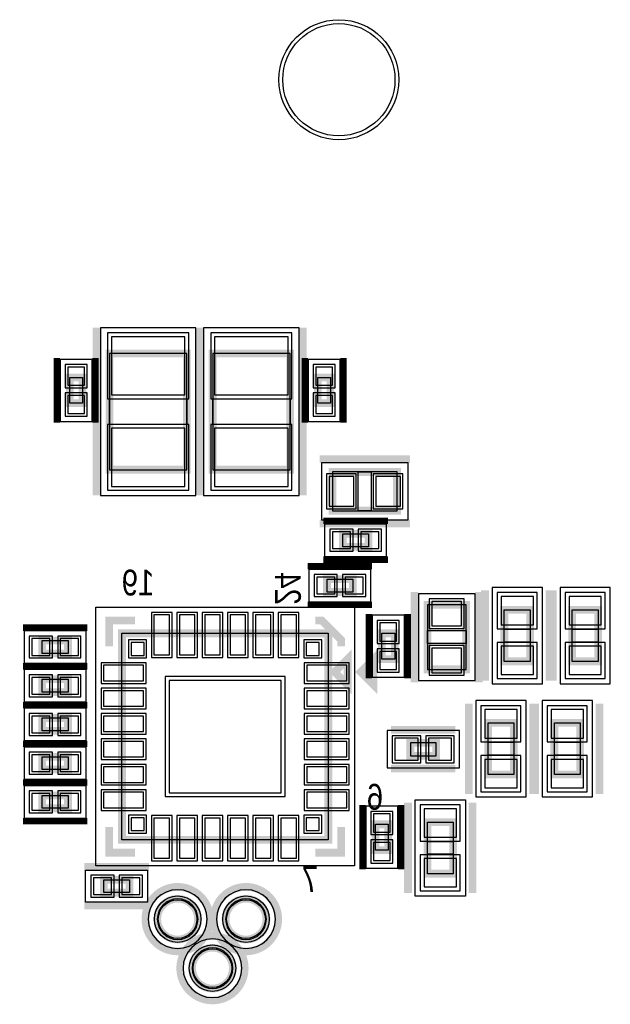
# Model space of a CAD drawing. Extents: x -10 to 137, y -26 to 190.
# Tile 55 of 57: x 97 to 108, y 148 to 167. Entities that reach past the tile are written whole.
import ezdxf

# ---------------------------------------------------------------- set-up
doc = ezdxf.new("R2010")
doc.units = 0
for name, color, linetype in [('PG_ASSEMBLY_BOTTOM', 52, 'CONTINUOUS'), ('PG_DFA_BOUND_BOTTOM', 254, 'CONTINUOUS'), ('PG_PLACE_BOUND_BOTTOM', 73, 'CONTINUOUS'), ('PG_SILKSCREEN_BOTTOM', 2, 'CONTINUOUS'), ('PIN_BOTTOM', 1, 'CONTINUOUS'), ('PIN_PASTEMASK_BOTTOM', 132, 'CONTINUOUS'), ('PIN_SOLDERMASK_BOTTOM', 212, 'CONTINUOUS'), ('VKO_BOTTOM', 173, 'CONTINUOUS')]:
    doc.layers.add(name, color=color, linetype=linetype)

msp = doc.modelspace()

# ---------------------------------------------------------------- linework, layer by layer
at = {"layer": 'PG_ASSEMBLY_BOTTOM', "const_width": 0.1524}
for points in [[(99.833031, 160.60897), (99.833031, 158.32297), (98.309031, 158.32297), (98.309031, 160.60897), (99.833031, 160.60897)], [(101.865031, 160.60897), (101.865031, 158.32297), (100.341031, 158.32297), (100.341031, 160.60897), (101.865031, 160.60897)], [(97.779441, 160.13874), (97.779441, 159.63074), (97.525441, 159.63074), (97.525441, 160.13874), (97.779441, 160.13874)], [(102.664115, 160.13874), (102.664115, 159.63074), (102.410115, 159.63074), (102.410115, 160.13874), (102.664115, 160.13874)], [(102.70222, 158.2782), (103.97222, 158.2782), (103.97222, 157.5162), (102.70222, 157.5162), (102.70222, 158.2782)], [(102.903221, 157.060768), (103.411221, 157.060768), (103.411221, 156.806768), (102.903221, 156.806768), (102.903221, 157.060768)], [(102.593503, 156.168974), (103.101503, 156.168974), (103.101503, 155.914974), (102.593503, 155.914974), (102.593503, 156.168974)], [(104.570131, 154.393265), (104.570131, 155.663265), (105.332131, 155.663265), (105.332131, 154.393265), (104.570131, 154.393265)], [(106.086135, 154.550265), (106.086135, 155.566265), (106.594135, 155.566265), (106.594135, 154.550265), (106.086135, 154.550265)], [(107.932665, 155.566265), (107.932665, 154.550265), (107.424664, 154.550265), (107.424664, 155.566265), (107.932665, 155.566265)], [(102.618903, 151.038174), (98.554903, 151.038174), (98.554903, 155.102174), (102.618903, 155.102174), (102.618903, 151.038174)], [(103.673003, 154.594174), (103.673003, 155.102174), (103.927003, 155.102174), (103.927003, 154.594174), (103.673003, 154.594174)], [(97.491913, 154.705426), (96.983913, 154.705426), (96.983913, 154.959426), (97.491913, 154.959426), (97.491913, 154.705426)], [(102.745903, 154.340174), (102.999903, 154.594174), (102.999903, 154.086174), (102.745903, 154.340174)], [(97.491913, 153.943426), (96.983913, 153.943426), (96.983913, 154.197426), (97.491913, 154.197426), (97.491913, 153.943426)], [(97.491913, 153.181426), (96.983913, 153.181426), (96.983913, 153.435426), (97.491913, 153.435426), (97.491913, 153.181426)], [(106.273709, 153.338144), (106.273709, 152.322144), (105.765709, 152.322144), (105.765709, 153.338144), (106.273709, 153.338144)], [(107.071269, 152.322144), (107.071269, 153.338144), (107.579269, 153.338144), (107.579269, 152.322144), (107.071269, 152.322144)], [(104.235159, 152.947238), (104.743159, 152.947238), (104.743159, 152.693238), (104.235159, 152.693238), (104.235159, 152.947238)], [(97.491913, 152.419426), (96.983913, 152.419426), (96.983913, 152.673426), (97.491913, 152.673426), (97.491913, 152.419426)], [(97.491913, 151.657426), (96.983913, 151.657426), (96.983913, 151.911426), (97.491913, 151.911426), (97.491913, 151.657426)], [(103.800003, 151.342974), (103.800003, 150.834974), (103.546003, 150.834974), (103.546003, 151.342974), (103.800003, 151.342974)], [(105.078131, 151.386916), (105.078131, 150.370916), (104.570131, 150.370916), (104.570131, 151.386916), (105.078131, 151.386916)], [(98.703239, 149.998044), (98.195239, 149.998044), (98.195239, 150.252044), (98.703239, 150.252044), (98.703239, 149.998044)]]:
    msp.add_lwpolyline(points, dxfattribs=at)
for points in [[(100.052741, 149.476328, 1), (99.249593, 149.476328, 1), (100.052741, 149.476328)], [(101.398977, 149.476328, 1), (100.595758, 149.476328, 1), (101.398977, 149.476328)], [(100.738577, 148.511128, 1), (99.935358, 148.511128, 1), (100.738577, 148.511128)]]:
    msp.add_lwpolyline(points, format="xyb", dxfattribs=at)
at = {"layer": 'PG_DFA_BOUND_BOTTOM'}
for points in [[(100.010831, 161.115268), (98.131231, 161.115268), (98.131231, 157.816672), (100.010831, 157.816672)], [(102.042831, 161.115268), (100.163231, 161.115268), (100.163231, 157.816672), (102.042831, 157.816672)], [(97.969941, 160.494939), (97.334941, 160.494939), (97.334941, 159.27454), (97.969941, 159.27454)], [(102.854615, 160.494939), (102.219615, 160.494939), (102.219615, 159.27454), (102.854615, 159.27454)], [(102.483521, 158.456), (102.483521, 157.3384), (104.190919, 157.3384), (104.190919, 158.456)], [(102.547021, 157.251268), (102.547021, 156.616268), (103.76742, 156.616268), (103.76742, 157.251268)], [(102.237304, 156.359474), (102.237304, 155.724474), (103.457703, 155.724474), (103.457703, 156.359474)], [(104.392331, 154.174566), (105.509931, 154.174566), (105.509931, 155.881964), (104.392331, 155.881964)], [(105.844835, 154.111066), (106.835435, 154.111066), (106.835435, 156.005464), (105.844835, 156.005464)], [(108.173965, 156.005464), (107.183365, 156.005464), (107.183365, 154.111066), (108.173965, 154.111066)], [(98.040807, 150.524078), (98.040807, 155.61627), (103.132999, 155.61627), (103.132999, 150.524078)], [(103.482503, 154.237974), (104.117503, 154.237974), (104.117503, 155.458373), (103.482503, 155.458373)], [(97.848113, 154.514926), (97.848113, 155.149926), (96.627714, 155.149926), (96.627714, 154.514926)], [(97.848113, 153.752926), (97.848113, 154.387926), (96.627714, 154.387926), (96.627714, 153.752926)], [(106.515009, 153.777343), (105.524409, 153.777343), (105.524409, 151.882945), (106.515009, 151.882945)], [(106.829969, 151.882945), (107.820569, 151.882945), (107.820569, 153.777343), (106.829969, 153.777343)], [(97.848113, 152.990926), (97.848113, 153.625926), (96.627714, 153.625926), (96.627714, 152.990926)], [(103.778159, 153.188538), (103.778159, 152.451938), (105.200158, 152.451938), (105.200158, 153.188538)], [(97.848113, 152.228926), (97.848113, 152.863926), (96.627714, 152.863926), (96.627714, 152.228926)], [(97.848113, 151.466926), (97.848113, 152.101926), (96.627714, 152.101926), (96.627714, 151.466926)], [(104.328831, 149.93175), (104.328831, 151.826082), (105.319431, 151.826082), (105.319431, 149.93175)], [(103.990503, 151.699173), (103.355503, 151.699173), (103.355503, 150.478774), (103.990503, 150.478774)], [(97.839131, 149.807544), (97.839131, 150.442544), (99.059347, 150.442544), (99.059347, 149.807544)]]:
    msp.add_lwpolyline(points, close=True, dxfattribs=at)
for points in [[(100.230541, 149.476328, 1), (99.071793, 149.476328, 1)], [(101.576777, 149.476328, 1), (100.417958, 149.476328, 1)], [(100.916377, 148.511128, 1), (99.757558, 148.511128, 1)]]:
    msp.add_lwpolyline(points, format="xyb", close=True, dxfattribs=at)
at = {"layer": 'PG_PLACE_BOUND_BOTTOM'}
for points in [[(99.833031, 160.60897), (98.309031, 160.60897), (98.309031, 158.32297), (99.833031, 158.32297)], [(101.865031, 160.60897), (100.341031, 160.60897), (100.341031, 158.32297), (101.865031, 158.32297)], [(97.779441, 160.13874), (97.779441, 159.63074), (97.525441, 159.63074), (97.525441, 160.13874)], [(102.664115, 160.13874), (102.664115, 159.63074), (102.410115, 159.63074), (102.410115, 160.13874)], [(102.70222, 158.2782), (102.70222, 157.5162), (103.97222, 157.5162), (103.97222, 158.2782)], [(102.903221, 157.060768), (103.411221, 157.060768), (103.411221, 156.806768), (102.903221, 156.806768)], [(102.593503, 156.168974), (103.101503, 156.168974), (103.101503, 155.914974), (102.593503, 155.914974)], [(104.570131, 154.393265), (105.332131, 154.393265), (105.332131, 155.663265), (104.570131, 155.663265)], [(106.086135, 154.550265), (106.086135, 155.566265), (106.594135, 155.566265), (106.594135, 154.550265)], [(107.932665, 155.566265), (107.932665, 154.550265), (107.424664, 154.550265), (107.424664, 155.566265)], [(98.554903, 151.038174), (98.554903, 155.102174), (102.618903, 155.102174), (102.618903, 151.038174)], [(103.673003, 154.594174), (103.673003, 155.102174), (103.927003, 155.102174), (103.927003, 154.594174)], [(97.491913, 154.705426), (96.983913, 154.705426), (96.983913, 154.959426), (97.491913, 154.959426)], [(97.491913, 153.943426), (96.983913, 153.943426), (96.983913, 154.197426), (97.491913, 154.197426)], [(97.491913, 153.181426), (96.983913, 153.181426), (96.983913, 153.435426), (97.491913, 153.435426)], [(106.273709, 153.338144), (106.273709, 152.322144), (105.765709, 152.322144), (105.765709, 153.338144)], [(107.071269, 152.322144), (107.071269, 153.338144), (107.579269, 153.338144), (107.579269, 152.322144)], [(104.235159, 152.947238), (104.235159, 152.693238), (104.743159, 152.693238), (104.743159, 152.947238)], [(97.491913, 152.419426), (96.983913, 152.419426), (96.983913, 152.673426), (97.491913, 152.673426)], [(97.491913, 151.657426), (96.983913, 151.657426), (96.983913, 151.911426), (97.491913, 151.911426)], [(104.570131, 150.370916), (104.570131, 151.386916), (105.078131, 151.386916), (105.078131, 150.370916)], [(103.800003, 151.342974), (103.800003, 150.834974), (103.546003, 150.834974), (103.546003, 151.342974)], [(98.195239, 149.998044), (98.195239, 150.252044), (98.703239, 150.252044), (98.703239, 149.998044)]]:
    msp.add_lwpolyline(points, close=True, dxfattribs=at)
for points in [[(100.052741, 149.476328, 1), (99.249593, 149.476328, 1)], [(101.398977, 149.476328, 1), (100.595758, 149.476328, 1)], [(100.738577, 148.511128, 1), (99.935358, 148.511128, 1)]]:
    msp.add_lwpolyline(points, format="xyb", close=True, dxfattribs=at)
at = {"layer": 'PG_SILKSCREEN_BOTTOM'}
for points, const_width in [([(98.055031, 161.11697), (98.055031, 157.81497)], 0.1524), ([(100.087031, 161.11697), (100.087031, 157.81497)], 0.1524), ([(100.087031, 161.11697), (100.087031, 157.81497)], 0.1524), ([(102.119031, 161.11697), (102.119031, 157.81497)], 0.1524), ([(97.271441, 160.51974), (97.271441, 159.24974)], 0.127), ([(98.033441, 160.51974), (98.033441, 159.24974)], 0.127), ([(102.156115, 160.51974), (102.156115, 159.24974)], 0.127), ([(102.918115, 160.51974), (102.918115, 159.24974)], 0.127), ([(102.44822, 158.5322), (104.22622, 158.5322)], 0.1524), ([(102.522221, 157.314768), (103.792221, 157.314768)], 0.127), ([(102.44822, 157.2622), (104.22622, 157.2622)], 0.1524), ([(102.522221, 156.552768), (103.792221, 156.552768)], 0.127), ([(102.212503, 156.422974), (103.482503, 156.422974)], 0.127), ([(105.705135, 154.169265), (105.705135, 155.947265)], 0.1524), ([(106.975135, 154.169265), (106.975135, 155.947265)], 0.1524), ([(107.043664, 155.947265), (107.043664, 154.169265)], 0.1524), ([(104.316131, 154.139265), (104.316131, 155.917265)], 0.1524), ([(105.586131, 154.139265), (105.586131, 155.917265)], 0.1524), ([(102.212503, 155.660974), (103.482503, 155.660974)], 0.127), ([(98.808903, 155.356174), (98.300903, 155.356174), (98.300903, 154.848174)], 0.1524), ([(102.364903, 155.356174), (102.491903, 155.356174), (102.872903, 154.975174), (102.872903, 154.848174)], 0.1524), ([(103.419003, 154.213174), (103.419003, 155.483174)], 0.127), ([(104.181003, 154.213174), (104.181003, 155.483174)], 0.127), ([(97.872913, 155.213426), (96.602913, 155.213426)], 0.127), ([(103.253903, 154.340174), (103.507903, 154.594174), (103.507903, 154.086174), (103.253903, 154.340174)], 0.1524), ([(97.872913, 154.451426), (96.602913, 154.451426)], 0.127), ([(97.872913, 154.451426), (96.602913, 154.451426)], 0.127), ([(97.872913, 153.689426), (96.602913, 153.689426)], 0.127), ([(97.872913, 153.689426), (96.602913, 153.689426)], 0.127), ([(105.384709, 153.719144), (105.384709, 151.941144)], 0.1524), ([(106.654709, 153.719144), (106.654709, 151.941144)], 0.1524), ([(106.690269, 151.941144), (106.690269, 153.719144)], 0.1524), ([(107.960269, 151.941144), (107.960269, 153.719144)], 0.1524), ([(103.854159, 153.201238), (105.124159, 153.201238)], 0.1524), ([(97.872913, 152.927426), (96.602913, 152.927426)], 0.127), ([(97.872913, 152.927426), (96.602913, 152.927426)], 0.127), ([(103.854159, 152.439238), (105.124159, 152.439238)], 0.1524), ([(97.872913, 152.165426), (96.602913, 152.165426)], 0.127), ([(97.872913, 152.165426), (96.602913, 152.165426)], 0.127), ([(103.292003, 151.723974), (103.292003, 150.453974)], 0.127), ([(104.054003, 151.723974), (104.054003, 150.453974)], 0.127), ([(104.189131, 151.767916), (104.189131, 149.989916)], 0.1524), ([(105.459131, 151.767916), (105.459131, 149.989916)], 0.1524), ([(97.872913, 151.403426), (96.602913, 151.403426)], 0.127), ([(98.808903, 150.784174), (98.300903, 150.784174), (98.300903, 151.292174)], 0.1524), ([(102.872903, 151.292174), (102.872903, 150.784174), (102.364903, 150.784174)], 0.1524), ([(99.084239, 150.506044), (97.814239, 150.506044)], 0.1524), ([(99.084239, 149.744044), (97.814239, 149.744044)], 0.1524)]:
    msp.add_lwpolyline(points, dxfattribs=dict(at, const_width=const_width))
at = {"layer": 'PG_SILKSCREEN_BOTTOM', "const_width": 0.1524}
for points in [[(100.286167, 149.476328, 1), (99.016167, 149.476328, 1), (100.286167, 149.476328)], [(101.632367, 149.476328, 1), (100.362367, 149.476328, 1), (101.632367, 149.476328)], [(100.971967, 148.511128, 1), (99.701967, 148.511128, 1), (100.971967, 148.511128)]]:
    msp.add_lwpolyline(points, format="xyb", dxfattribs=at)
at = {"layer": 'PIN_BOTTOM'}
for points in [[(99.794931, 160.937468), (98.347131, 160.937468), (98.347131, 159.794468), (99.794931, 159.794468)], [(101.826931, 160.937468), (100.379131, 160.937468), (100.379131, 159.794468), (101.826931, 159.794468)], [(97.817541, 160.342539), (97.487341, 160.342539), (97.487341, 159.986939), (97.817541, 159.986939)], [(102.702215, 160.342539), (102.372015, 160.342539), (102.372015, 159.986939), (102.702215, 159.986939)], [(97.817541, 159.78254), (97.487341, 159.78254), (97.487341, 159.42694), (97.817541, 159.42694)], [(102.702215, 159.78254), (102.372015, 159.78254), (102.372015, 159.42694), (102.702215, 159.42694)], [(99.794931, 159.137472), (98.347131, 159.137472), (98.347131, 157.994472), (99.794931, 157.994472)], [(101.826931, 159.137472), (100.379131, 159.137472), (100.379131, 157.994472), (101.826931, 157.994472)], [(102.635921, 158.1893), (102.635921, 157.6051), (103.118521, 157.6051), (103.118521, 158.1893)], [(103.555919, 158.1893), (103.555919, 157.6051), (104.038519, 157.6051), (104.038519, 158.1893)], [(102.699421, 157.098868), (102.699421, 156.768668), (103.055021, 156.768668), (103.055021, 157.098868)], [(103.25942, 157.098868), (103.25942, 156.768668), (103.61502, 156.768668), (103.61502, 157.098868)], [(102.389704, 156.207074), (102.389704, 155.876874), (102.745304, 155.876874), (102.745304, 156.207074)], [(102.949703, 156.207074), (102.949703, 155.876874), (103.305303, 155.876874), (103.305303, 156.207074)], [(106.022635, 155.268864), (106.657635, 155.268864), (106.657635, 155.827664), (106.022635, 155.827664)], [(107.996164, 155.827664), (107.361165, 155.827664), (107.361165, 155.268864), (107.996164, 155.268864)], [(104.659031, 155.246964), (105.243231, 155.246964), (105.243231, 155.729564), (104.659031, 155.729564)], [(99.184569, 154.67647), (99.489369, 154.67647), (99.489369, 155.46387), (99.184569, 155.46387)], [(99.684441, 154.67647), (99.989241, 154.67647), (99.989241, 155.46387), (99.684441, 155.46387)], [(100.184567, 154.67647), (100.489367, 154.67647), (100.489367, 155.46387), (100.184567, 155.46387)], [(100.684439, 154.67647), (100.989239, 154.67647), (100.989239, 155.46387), (100.684439, 155.46387)], [(101.184565, 154.67647), (101.489365, 154.67647), (101.489365, 155.46387), (101.184565, 155.46387)], [(101.684437, 154.67647), (101.989237, 154.67647), (101.989237, 155.46387), (101.684437, 155.46387)], [(103.634903, 154.950373), (103.965103, 154.950373), (103.965103, 155.305973), (103.634903, 155.305973)], [(97.135714, 154.667326), (97.135714, 154.997526), (96.780114, 154.997526), (96.780114, 154.667326)], [(97.695713, 154.667326), (97.695713, 154.997526), (97.340113, 154.997526), (97.340113, 154.667326)], [(98.988989, 154.668088), (98.988989, 154.922088), (98.734989, 154.922088), (98.734989, 154.668088)], [(102.438817, 154.668088), (102.438817, 154.922088), (102.184817, 154.922088), (102.184817, 154.668088)], [(103.634903, 154.390374), (103.965103, 154.390374), (103.965103, 154.745974), (103.634903, 154.745974)], [(104.659031, 154.326966), (105.243231, 154.326966), (105.243231, 154.809566), (104.659031, 154.809566)], [(106.022635, 154.288866), (106.657635, 154.288866), (106.657635, 154.847666), (106.022635, 154.847666)], [(107.996164, 154.847666), (107.361165, 154.847666), (107.361165, 154.288866), (107.996164, 154.288866)], [(98.980607, 154.167708), (98.980607, 154.472508), (98.193207, 154.472508), (98.193207, 154.167708)], [(102.980599, 154.167708), (102.980599, 154.472508), (102.193199, 154.472508), (102.193199, 154.167708)], [(97.135714, 153.905326), (97.135714, 154.235526), (96.780114, 154.235526), (96.780114, 153.905326)], [(97.695713, 153.905326), (97.695713, 154.235526), (97.340113, 154.235526), (97.340113, 153.905326)], [(101.691803, 151.965274), (101.691803, 154.175074), (99.482003, 154.175074), (99.482003, 151.965274)], [(98.980607, 153.667836), (98.980607, 153.972636), (98.193207, 153.972636), (98.193207, 153.667836)], [(102.980599, 153.667836), (102.980599, 153.972636), (102.193199, 153.972636), (102.193199, 153.667836)], [(106.337209, 153.599543), (105.702209, 153.599543), (105.702209, 153.040743), (106.337209, 153.040743)], [(107.007769, 153.040743), (107.642769, 153.040743), (107.642769, 153.599543), (107.007769, 153.599543)], [(97.135714, 153.143326), (97.135714, 153.473526), (96.780114, 153.473526), (96.780114, 153.143326)], [(97.695713, 153.143326), (97.695713, 153.473526), (97.340113, 153.473526), (97.340113, 153.143326)], [(98.980607, 153.16771), (98.980607, 153.47251), (98.193207, 153.47251), (98.193207, 153.16771)], [(102.980599, 153.16771), (102.980599, 153.47251), (102.193199, 153.47251), (102.193199, 153.16771)], [(98.980607, 152.667838), (98.980607, 152.972638), (98.193207, 152.972638), (98.193207, 152.667838)], [(102.980599, 152.667838), (102.980599, 152.972638), (102.193199, 152.972638), (102.193199, 152.667838)], [(103.930559, 153.036138), (103.930559, 152.604338), (104.387759, 152.604338), (104.387759, 153.036138)], [(104.590558, 153.036138), (104.590558, 152.604338), (105.047758, 152.604338), (105.047758, 153.036138)], [(97.135714, 152.381326), (97.135714, 152.711526), (96.780114, 152.711526), (96.780114, 152.381326)], [(97.695713, 152.381326), (97.695713, 152.711526), (97.340113, 152.711526), (97.340113, 152.381326)], [(106.337209, 152.619545), (105.702209, 152.619545), (105.702209, 152.060745), (106.337209, 152.060745)], [(107.007769, 152.060745), (107.642769, 152.060745), (107.642769, 152.619545), (107.007769, 152.619545)], [(98.980607, 152.167712), (98.980607, 152.472512), (98.193207, 152.472512), (98.193207, 152.167712)], [(102.980599, 152.167712), (102.980599, 152.472512), (102.193199, 152.472512), (102.193199, 152.167712)], [(97.135714, 151.619326), (97.135714, 151.949526), (96.780114, 151.949526), (96.780114, 151.619326)], [(97.695713, 151.619326), (97.695713, 151.949526), (97.340113, 151.949526), (97.340113, 151.619326)], [(98.980607, 151.66784), (98.980607, 151.97264), (98.193207, 151.97264), (98.193207, 151.66784)], [(102.980599, 151.66784), (102.980599, 151.97264), (102.193199, 151.97264), (102.193199, 151.66784)], [(105.141631, 151.648282), (104.506631, 151.648282), (104.506631, 151.089482), (105.141631, 151.089482)], [(98.988989, 151.21826), (98.988989, 151.47226), (98.734989, 151.47226), (98.734989, 151.21826)], [(99.184569, 150.676478), (99.489369, 150.676478), (99.489369, 151.463878), (99.184569, 151.463878)], [(99.684441, 150.676478), (99.989241, 150.676478), (99.989241, 151.463878), (99.684441, 151.463878)], [(100.184567, 150.676478), (100.489367, 150.676478), (100.489367, 151.463878), (100.184567, 151.463878)], [(100.684439, 150.676478), (100.989239, 150.676478), (100.989239, 151.463878), (100.684439, 151.463878)], [(101.184565, 150.676478), (101.489365, 150.676478), (101.489365, 151.463878), (101.184565, 151.463878)], [(101.684437, 150.676478), (101.989237, 150.676478), (101.989237, 151.463878), (101.684437, 151.463878)], [(102.438817, 151.21826), (102.438817, 151.47226), (102.184817, 151.47226), (102.184817, 151.21826)], [(103.838103, 151.546773), (103.507903, 151.546773), (103.507903, 151.191173), (103.838103, 151.191173)], [(103.838103, 150.986774), (103.507903, 150.986774), (103.507903, 150.631174), (103.838103, 150.631174)], [(105.141631, 150.66835), (104.506631, 150.66835), (104.506631, 150.10955), (105.141631, 150.10955)], [(98.347131, 149.959944), (98.347131, 150.290144), (97.991531, 150.290144), (97.991531, 149.959944)], [(98.906947, 149.959944), (98.906947, 150.290144), (98.551347, 150.290144), (98.551347, 149.959944)]]:
    msp.add_lwpolyline(points, close=True, dxfattribs=at)
for centre, radius in [((102.826929, 165.999282), 1.1049), ((99.651167, 149.476328), 0.381), ((100.997367, 149.476328), 0.381), ((100.336967, 148.511128), 0.381)]:
    msp.add_circle(centre, radius, dxfattribs=at)
at = {"layer": 'PIN_PASTEMASK_BOTTOM'}
for points in [[(99.794931, 160.937468), (98.347131, 160.937468), (98.347131, 159.794468), (99.794931, 159.794468)], [(101.826931, 160.937468), (100.379131, 160.937468), (100.379131, 159.794468), (101.826931, 159.794468)], [(97.817541, 160.342539), (97.487341, 160.342539), (97.487341, 159.986939), (97.817541, 159.986939)], [(102.702215, 160.342539), (102.372015, 160.342539), (102.372015, 159.986939), (102.702215, 159.986939)], [(97.817541, 159.78254), (97.487341, 159.78254), (97.487341, 159.42694), (97.817541, 159.42694)], [(102.702215, 159.78254), (102.372015, 159.78254), (102.372015, 159.42694), (102.702215, 159.42694)], [(99.794931, 159.137472), (98.347131, 159.137472), (98.347131, 157.994472), (99.794931, 157.994472)], [(101.826931, 159.137472), (100.379131, 159.137472), (100.379131, 157.994472), (101.826931, 157.994472)], [(102.635921, 158.1893), (102.635921, 157.6051), (103.118521, 157.6051), (103.118521, 158.1893)], [(103.555919, 158.1893), (103.555919, 157.6051), (104.038519, 157.6051), (104.038519, 158.1893)], [(102.699421, 157.098868), (102.699421, 156.768668), (103.055021, 156.768668), (103.055021, 157.098868)], [(103.25942, 157.098868), (103.25942, 156.768668), (103.61502, 156.768668), (103.61502, 157.098868)], [(102.389704, 156.207074), (102.389704, 155.876874), (102.745304, 155.876874), (102.745304, 156.207074)], [(102.949703, 156.207074), (102.949703, 155.876874), (103.305303, 155.876874), (103.305303, 156.207074)], [(106.022635, 155.268864), (106.657635, 155.268864), (106.657635, 155.827664), (106.022635, 155.827664)], [(107.996164, 155.827664), (107.361165, 155.827664), (107.361165, 155.268864), (107.996164, 155.268864)], [(104.659031, 155.246964), (105.243231, 155.246964), (105.243231, 155.729564), (104.659031, 155.729564)], [(99.184569, 154.67647), (99.489369, 154.67647), (99.489369, 155.46387), (99.184569, 155.46387)], [(99.684441, 154.67647), (99.989241, 154.67647), (99.989241, 155.46387), (99.684441, 155.46387)], [(100.184567, 154.67647), (100.489367, 154.67647), (100.489367, 155.46387), (100.184567, 155.46387)], [(100.684439, 154.67647), (100.989239, 154.67647), (100.989239, 155.46387), (100.684439, 155.46387)], [(101.184565, 154.67647), (101.489365, 154.67647), (101.489365, 155.46387), (101.184565, 155.46387)], [(101.684437, 154.67647), (101.989237, 154.67647), (101.989237, 155.46387), (101.684437, 155.46387)], [(103.634903, 154.950373), (103.965103, 154.950373), (103.965103, 155.305973), (103.634903, 155.305973)], [(97.135714, 154.667326), (97.135714, 154.997526), (96.780114, 154.997526), (96.780114, 154.667326)], [(97.695713, 154.667326), (97.695713, 154.997526), (97.340113, 154.997526), (97.340113, 154.667326)], [(98.988989, 154.668088), (98.988989, 154.922088), (98.734989, 154.922088), (98.734989, 154.668088)], [(102.438817, 154.668088), (102.438817, 154.922088), (102.184817, 154.922088), (102.184817, 154.668088)], [(103.634903, 154.390374), (103.965103, 154.390374), (103.965103, 154.745974), (103.634903, 154.745974)], [(104.659031, 154.326966), (105.243231, 154.326966), (105.243231, 154.809566), (104.659031, 154.809566)], [(106.022635, 154.288866), (106.657635, 154.288866), (106.657635, 154.847666), (106.022635, 154.847666)], [(107.996164, 154.847666), (107.361165, 154.847666), (107.361165, 154.288866), (107.996164, 154.288866)], [(98.980607, 154.167708), (98.980607, 154.472508), (98.193207, 154.472508), (98.193207, 154.167708)], [(102.980599, 154.167708), (102.980599, 154.472508), (102.193199, 154.472508), (102.193199, 154.167708)], [(97.135714, 153.905326), (97.135714, 154.235526), (96.780114, 154.235526), (96.780114, 153.905326)], [(97.695713, 153.905326), (97.695713, 154.235526), (97.340113, 154.235526), (97.340113, 153.905326)], [(101.691803, 151.965274), (101.691803, 154.175074), (99.482003, 154.175074), (99.482003, 151.965274)], [(98.980607, 153.667836), (98.980607, 153.972636), (98.193207, 153.972636), (98.193207, 153.667836)], [(102.980599, 153.667836), (102.980599, 153.972636), (102.193199, 153.972636), (102.193199, 153.667836)], [(106.337209, 153.599543), (105.702209, 153.599543), (105.702209, 153.040743), (106.337209, 153.040743)], [(107.007769, 153.040743), (107.642769, 153.040743), (107.642769, 153.599543), (107.007769, 153.599543)], [(97.135714, 153.143326), (97.135714, 153.473526), (96.780114, 153.473526), (96.780114, 153.143326)], [(97.695713, 153.143326), (97.695713, 153.473526), (97.340113, 153.473526), (97.340113, 153.143326)], [(98.980607, 153.16771), (98.980607, 153.47251), (98.193207, 153.47251), (98.193207, 153.16771)], [(102.980599, 153.16771), (102.980599, 153.47251), (102.193199, 153.47251), (102.193199, 153.16771)], [(98.980607, 152.667838), (98.980607, 152.972638), (98.193207, 152.972638), (98.193207, 152.667838)], [(102.980599, 152.667838), (102.980599, 152.972638), (102.193199, 152.972638), (102.193199, 152.667838)], [(103.930559, 153.036138), (103.930559, 152.604338), (104.387759, 152.604338), (104.387759, 153.036138)], [(104.590558, 153.036138), (104.590558, 152.604338), (105.047758, 152.604338), (105.047758, 153.036138)], [(97.135714, 152.381326), (97.135714, 152.711526), (96.780114, 152.711526), (96.780114, 152.381326)], [(97.695713, 152.381326), (97.695713, 152.711526), (97.340113, 152.711526), (97.340113, 152.381326)], [(106.337209, 152.619545), (105.702209, 152.619545), (105.702209, 152.060745), (106.337209, 152.060745)], [(107.007769, 152.060745), (107.642769, 152.060745), (107.642769, 152.619545), (107.007769, 152.619545)], [(98.980607, 152.167712), (98.980607, 152.472512), (98.193207, 152.472512), (98.193207, 152.167712)], [(102.980599, 152.167712), (102.980599, 152.472512), (102.193199, 152.472512), (102.193199, 152.167712)], [(97.135714, 151.619326), (97.135714, 151.949526), (96.780114, 151.949526), (96.780114, 151.619326)], [(97.695713, 151.619326), (97.695713, 151.949526), (97.340113, 151.949526), (97.340113, 151.619326)], [(98.980607, 151.66784), (98.980607, 151.97264), (98.193207, 151.97264), (98.193207, 151.66784)], [(102.980599, 151.66784), (102.980599, 151.97264), (102.193199, 151.97264), (102.193199, 151.66784)], [(105.141631, 151.648282), (104.506631, 151.648282), (104.506631, 151.089482), (105.141631, 151.089482)], [(98.988989, 151.21826), (98.988989, 151.47226), (98.734989, 151.47226), (98.734989, 151.21826)], [(99.184569, 150.676478), (99.489369, 150.676478), (99.489369, 151.463878), (99.184569, 151.463878)], [(99.684441, 150.676478), (99.989241, 150.676478), (99.989241, 151.463878), (99.684441, 151.463878)], [(100.184567, 150.676478), (100.489367, 150.676478), (100.489367, 151.463878), (100.184567, 151.463878)], [(100.684439, 150.676478), (100.989239, 150.676478), (100.989239, 151.463878), (100.684439, 151.463878)], [(101.184565, 150.676478), (101.489365, 150.676478), (101.489365, 151.463878), (101.184565, 151.463878)], [(101.684437, 150.676478), (101.989237, 150.676478), (101.989237, 151.463878), (101.684437, 151.463878)], [(102.438817, 151.21826), (102.438817, 151.47226), (102.184817, 151.47226), (102.184817, 151.21826)], [(103.838103, 151.546773), (103.507903, 151.546773), (103.507903, 151.191173), (103.838103, 151.191173)], [(103.838103, 150.986774), (103.507903, 150.986774), (103.507903, 150.631174), (103.838103, 150.631174)], [(105.141631, 150.66835), (104.506631, 150.66835), (104.506631, 150.10955), (105.141631, 150.10955)], [(98.347131, 149.959944), (98.347131, 150.290144), (97.991531, 150.290144), (97.991531, 149.959944)], [(98.906947, 149.959944), (98.906947, 150.290144), (98.551347, 150.290144), (98.551347, 149.959944)]]:
    msp.add_lwpolyline(points, close=True, dxfattribs=at)
at = {"layer": 'PIN_SOLDERMASK_BOTTOM'}
for points in [[(99.871131, 161.013668), (98.270931, 161.013668), (98.270931, 159.718268), (99.871131, 159.718268)], [(101.903131, 161.013668), (100.302931, 161.013668), (100.302931, 159.718268), (101.903131, 159.718268)], [(97.868341, 160.393339), (97.436541, 160.393339), (97.436541, 159.936139), (97.868341, 159.936139)], [(102.753015, 160.393339), (102.321215, 160.393339), (102.321215, 159.936139), (102.753015, 159.936139)], [(97.868341, 159.83334), (97.436541, 159.83334), (97.436541, 159.37614), (97.868341, 159.37614)], [(102.753015, 159.83334), (102.321215, 159.83334), (102.321215, 159.37614), (102.753015, 159.37614)], [(99.871131, 159.213672), (98.270931, 159.213672), (98.270931, 157.918272), (99.871131, 157.918272)], [(101.903131, 159.213672), (100.302931, 159.213672), (100.302931, 157.918272), (101.903131, 157.918272)], [(102.585121, 158.2401), (102.585121, 157.5543), (103.169321, 157.5543), (103.169321, 158.2401)], [(103.505119, 158.2401), (103.505119, 157.5543), (104.089319, 157.5543), (104.089319, 158.2401)], [(102.648621, 157.149668), (102.648621, 156.717868), (103.105821, 156.717868), (103.105821, 157.149668)], [(103.20862, 157.149668), (103.20862, 156.717868), (103.66582, 156.717868), (103.66582, 157.149668)], [(102.338904, 156.257874), (102.338904, 155.826074), (102.796104, 155.826074), (102.796104, 156.257874)], [(102.898903, 156.257874), (102.898903, 155.826074), (103.356103, 155.826074), (103.356103, 156.257874)], [(105.946435, 155.192664), (106.733835, 155.192664), (106.733835, 155.903864), (105.946435, 155.903864)], [(108.072364, 155.903864), (107.284965, 155.903864), (107.284965, 155.192664), (108.072364, 155.192664)], [(104.608231, 155.196164), (105.294031, 155.196164), (105.294031, 155.780364), (104.608231, 155.780364)], [(99.133769, 154.62567), (99.540169, 154.62567), (99.540169, 155.51467), (99.133769, 155.51467)], [(99.633641, 154.62567), (100.040041, 154.62567), (100.040041, 155.51467), (99.633641, 155.51467)], [(100.133767, 154.62567), (100.540167, 154.62567), (100.540167, 155.51467), (100.133767, 155.51467)], [(100.633639, 154.62567), (101.040039, 154.62567), (101.040039, 155.51467), (100.633639, 155.51467)], [(101.133765, 154.62567), (101.540165, 154.62567), (101.540165, 155.51467), (101.133765, 155.51467)], [(101.633637, 154.62567), (102.040037, 154.62567), (102.040037, 155.51467), (101.633637, 155.51467)], [(103.584103, 154.899573), (104.015903, 154.899573), (104.015903, 155.356773), (103.584103, 155.356773)], [(97.186514, 154.616526), (97.186514, 155.048326), (96.729314, 155.048326), (96.729314, 154.616526)], [(97.746513, 154.616526), (97.746513, 155.048326), (97.289313, 155.048326), (97.289313, 154.616526)], [(99.039789, 154.617288), (99.039789, 154.972888), (98.684189, 154.972888), (98.684189, 154.617288)], [(102.489617, 154.617288), (102.489617, 154.972888), (102.134017, 154.972888), (102.134017, 154.617288)], [(104.608231, 154.276166), (105.294031, 154.276166), (105.294031, 154.860366), (104.608231, 154.860366)], [(105.946435, 154.212666), (106.733835, 154.212666), (106.733835, 154.923866), (105.946435, 154.923866)], [(108.072364, 154.923866), (107.284965, 154.923866), (107.284965, 154.212666), (108.072364, 154.212666)], [(103.584103, 154.339574), (104.015903, 154.339574), (104.015903, 154.796774), (103.584103, 154.796774)], [(99.031407, 154.116908), (99.031407, 154.523308), (98.142407, 154.523308), (98.142407, 154.116908)], [(103.031399, 154.116908), (103.031399, 154.523308), (102.142399, 154.523308), (102.142399, 154.116908)], [(97.186514, 153.854526), (97.186514, 154.286326), (96.729314, 154.286326), (96.729314, 153.854526)], [(97.746513, 153.854526), (97.746513, 154.286326), (97.289313, 154.286326), (97.289313, 153.854526)], [(101.768003, 151.889074), (101.768003, 154.251274), (99.405803, 154.251274), (99.405803, 151.889074)], [(99.031407, 153.617036), (99.031407, 154.023436), (98.142407, 154.023436), (98.142407, 153.617036)], [(103.031399, 153.617036), (103.031399, 154.023436), (102.142399, 154.023436), (102.142399, 153.617036)], [(97.186514, 153.092526), (97.186514, 153.524326), (96.729314, 153.524326), (96.729314, 153.092526)], [(97.746513, 153.092526), (97.746513, 153.524326), (97.289313, 153.524326), (97.289313, 153.092526)], [(99.031407, 153.11691), (99.031407, 153.52331), (98.142407, 153.52331), (98.142407, 153.11691)], [(103.031399, 153.11691), (103.031399, 153.52331), (102.142399, 153.52331), (102.142399, 153.11691)], [(106.413409, 153.675743), (105.626009, 153.675743), (105.626009, 152.964543), (106.413409, 152.964543)], [(106.931569, 152.964543), (107.718969, 152.964543), (107.718969, 153.675743), (106.931569, 153.675743)], [(99.031407, 152.617038), (99.031407, 153.023438), (98.142407, 153.023438), (98.142407, 152.617038)], [(103.031399, 152.617038), (103.031399, 153.023438), (102.142399, 153.023438), (102.142399, 152.617038)], [(103.879759, 153.086938), (103.879759, 152.553538), (104.438559, 152.553538), (104.438559, 153.086938)], [(104.539758, 153.086938), (104.539758, 152.553538), (105.098558, 152.553538), (105.098558, 153.086938)], [(97.186514, 152.330526), (97.186514, 152.762326), (96.729314, 152.762326), (96.729314, 152.330526)], [(97.746513, 152.330526), (97.746513, 152.762326), (97.289313, 152.762326), (97.289313, 152.330526)], [(106.413409, 152.695745), (105.626009, 152.695745), (105.626009, 151.984545), (106.413409, 151.984545)], [(106.931569, 151.984545), (107.718969, 151.984545), (107.718969, 152.695745), (106.931569, 152.695745)], [(99.031407, 152.116912), (99.031407, 152.523312), (98.142407, 152.523312), (98.142407, 152.116912)], [(103.031399, 152.116912), (103.031399, 152.523312), (102.142399, 152.523312), (102.142399, 152.116912)], [(97.186514, 151.568526), (97.186514, 152.000326), (96.729314, 152.000326), (96.729314, 151.568526)], [(97.746513, 151.568526), (97.746513, 152.000326), (97.289313, 152.000326), (97.289313, 151.568526)], [(99.031407, 151.61704), (99.031407, 152.02344), (98.142407, 152.02344), (98.142407, 151.61704)], [(103.031399, 151.61704), (103.031399, 152.02344), (102.142399, 152.02344), (102.142399, 151.61704)], [(103.888903, 151.597573), (103.457103, 151.597573), (103.457103, 151.140373), (103.888903, 151.140373)], [(105.217831, 151.724482), (104.430431, 151.724482), (104.430431, 151.013282), (105.217831, 151.013282)], [(99.039789, 151.16746), (99.039789, 151.52306), (98.684189, 151.52306), (98.684189, 151.16746)], [(99.133769, 150.625678), (99.540169, 150.625678), (99.540169, 151.514678), (99.133769, 151.514678)], [(99.633641, 150.625678), (100.040041, 150.625678), (100.040041, 151.514678), (99.633641, 151.514678)], [(100.133767, 150.625678), (100.540167, 150.625678), (100.540167, 151.514678), (100.133767, 151.514678)], [(100.633639, 150.625678), (101.040039, 150.625678), (101.040039, 151.514678), (100.633639, 151.514678)], [(101.133765, 150.625678), (101.540165, 150.625678), (101.540165, 151.514678), (101.133765, 151.514678)], [(101.633637, 150.625678), (102.040037, 150.625678), (102.040037, 151.514678), (101.633637, 151.514678)], [(102.489617, 151.16746), (102.489617, 151.52306), (102.134017, 151.52306), (102.134017, 151.16746)], [(103.888903, 151.037574), (103.457103, 151.037574), (103.457103, 150.580374), (103.888903, 150.580374)], [(105.217831, 150.74455), (104.430431, 150.74455), (104.430431, 150.03335), (105.217831, 150.03335)], [(98.397931, 149.909144), (98.397931, 150.340944), (97.940731, 150.340944), (97.940731, 149.909144)], [(98.957747, 149.909144), (98.957747, 150.340944), (98.500547, 150.340944), (98.500547, 149.909144)]]:
    msp.add_lwpolyline(points, close=True, dxfattribs=at)
for centre, radius in [((102.826929, 165.999282), 1.1811), ((99.651167, 149.476328), 0.4572), ((100.997367, 149.476328), 0.4572), ((100.336967, 148.511128), 0.4572)]:
    msp.add_circle(centre, radius, dxfattribs=at)
at = {"layer": 'VKO_BOTTOM'}
for points in [[(98.309031, 159.71997), (99.833031, 159.71997), (99.833031, 159.21197), (98.309031, 159.21197)], [(100.341031, 159.71997), (101.865031, 159.71997), (101.865031, 159.21197), (100.341031, 159.21197)], [(103.21022, 157.5162), (103.21022, 158.2782), (103.46422, 158.2782), (103.46422, 157.5162)], [(105.332131, 154.901265), (104.570131, 154.901265), (104.570131, 155.155265), (105.332131, 155.155265)], [(106.594135, 154.931265), (106.086135, 154.931265), (106.086135, 155.185265), (106.594135, 155.185265)], [(107.424664, 155.185265), (107.932665, 155.185265), (107.932665, 154.931265), (107.424664, 154.931265)], [(105.765709, 152.957144), (106.273709, 152.957144), (106.273709, 152.703144), (105.765709, 152.703144)], [(107.579269, 152.703144), (107.071269, 152.703144), (107.071269, 152.957144), (107.579269, 152.957144)], [(104.570131, 150.751916), (104.570131, 151.005916), (105.078131, 151.005916), (105.078131, 150.751916)]]:
    msp.add_lwpolyline(points, close=True, dxfattribs=at)

# ---------------------------------------------------------------- texts
at = {"layer": 'PG_SILKSCREEN_BOTTOM', "text_generation_flag": 2, "width": 0.85}
for s, p in [('19', (99.192189, 155.847156)), ('6', (103.698403, 151.63101)), ('7', (102.418751, 150.00922))]:
    msp.add_text(s, height=0.508, dxfattribs=at).set_placement(p)
msp.add_text('24', height=0.508, rotation=270, dxfattribs=at).set_placement((101.569121, 155.662244))

doc.saveas('drawing.dxf')
